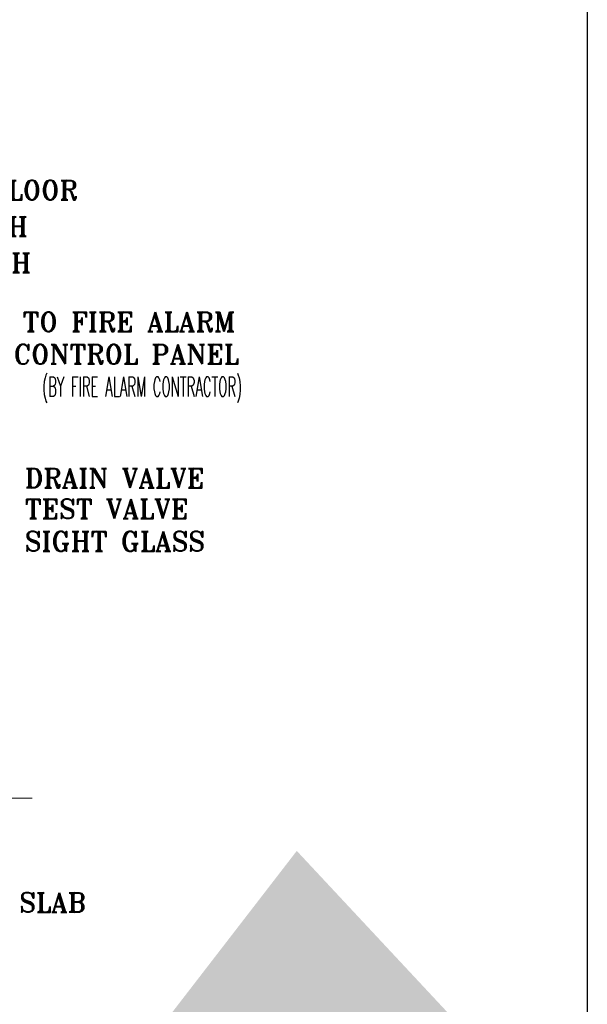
# Model space of a CAD drawing. Header units: inches. Extents: x 127277 to 158499, y 12149 to 20675.
# Tile 7 of 29: x 129487 to 129635, y 14712 to 14970. Entities that reach past the tile are written whole.
import ezdxf

# ---------------------------------------------------------------- set-up
doc = ezdxf.new("R2010")
doc.units = ezdxf.units.IN
doc.header["$MEASUREMENT"] = 0
doc.layers.add('-FT', color=7, linetype='Continuous')
doc.layers.add('LEDAR', color=7, linetype='Continuous')
doc.styles.add('H P', font='romantic.ttf')
doc.styles.add('ROMANT', font='romant__.ttf')
doc.styles.add('romant_2', font='romant__.ttf', dxfattribs={"width": 0.5, "height": 100})
doc.dimstyles.new('HP-50', dxfattribs={"dimscale": 50, "dimtxt": 2, "dimasz": 3, "dimexe": 1, "dimexo": 1, "dimgap": 1, "dimtad": 1, "dimdec": 0, "dimzin": 11, "dimdsep": 46, "dimtxsty": 'H P', "dimcen": 0, "dimdle": 100, "dimclrd": 256, "dimclre": 256, "dimclrt": 256, "dimadec": 0, "dimazin": 0, "dimtfac": 1, "dimtdec": 0, "dimtmove": 0, "dimatfit": 3, "dimfxl": 1, "dimtzin": 11, "dimarcsym": 0})

msp = doc.modelspace()

# ---------------------------------------------------------------- linework, layer by layer
at = {"layer": '-FT', "color": 11, "elevation": -2.39}
msp.add_lwpolyline([(128692.96, 15217.04), (129635.15, 15217.04), (129635.15, 14426.14), (128692.96, 14426.14)], close=True, dxfattribs=at)
at = {"lineweight": 5}
msp.add_line((129383.69, 14766.17, -1.6), (129490.15, 14766.17, -1.6), dxfattribs=at)

# ---------------------------------------------------------------- texts
at = {"lineweight": 5, "attachment_point": 1, "line_spacing_factor": 1.120755}
for s, insert, char_height, width, style in [('INDICATING-TYPE FLOOR\\PCONTROL VALVE WITH\\PSUPERVISORY SWITCH', (129410.57, 14927.57, -1.6), 5.0841, 119.6386, 'ROMANT'), ('TO FIRE ALARM', (129487.68, 14893.16, -1.6), 5.0841, 74.675, 'ROMANT'), ('CONTROL PANEL', (129485.31, 14884.69, -1.6), 5.0841, 77.5424, 'ROMANT'), ('(BY FIRE ALARM CONTRACTOR)', (129492.78, 14876.22, -1.6), 5.0841, 73.8819, 'romant_2'), ('DRAIN VALVE', (129488.25, 14852.33, -1.6), 5.0841, 61.9851, 'ROMANT'), ('TEST VALVE', (129488.25, 14844.3, -1.6), 5.084, 56.4943, 'ROMANT'), ('SIGHT GLASS', (129488.23, 14835.82, -1.6), 5.0841, 62.1681, 'ROMANT'), ('SLAB', (129486.78, 14741.49, -1.6), 5.084, 22.5123, 'ROMANT')]:
    msp.add_mtext(s, dxfattribs=dict(at, insert=insert, char_height=char_height, width=width, style=style))

# ---------------------------------------------------------------- leaders
at = {"lineweight": 5}
for points in [[(129448.24, 14863.47, -1.6), (129448.24, 14830.85, -1.6), (129433.75, 14830.85, -1.6)], [(129441.5, 14855.22, -1.6), (129441.5, 14839.85, -1.6), (129433.25, 14839.85, -1.6)]]:
    msp.add_leader(points, dimstyle='HP-50', override={"dimasz": 10, "dimtfill": 1, "dimarcsym": 2}, dxfattribs=at)
at = {"layer": 'LEDAR', "lineweight": 5}
msp.add_leader([(129404.52, 14551.82, 0.45), (129412.88, 14559.62, 0.45), (129447.86, 14559.62, 0.45)], dimstyle='HP-50', override={"dimasz": 5, "dimtad": 0, "dimtfill": 1, "dimarcsym": 2}, dxfattribs=at)

doc.saveas('drawing.dxf')
